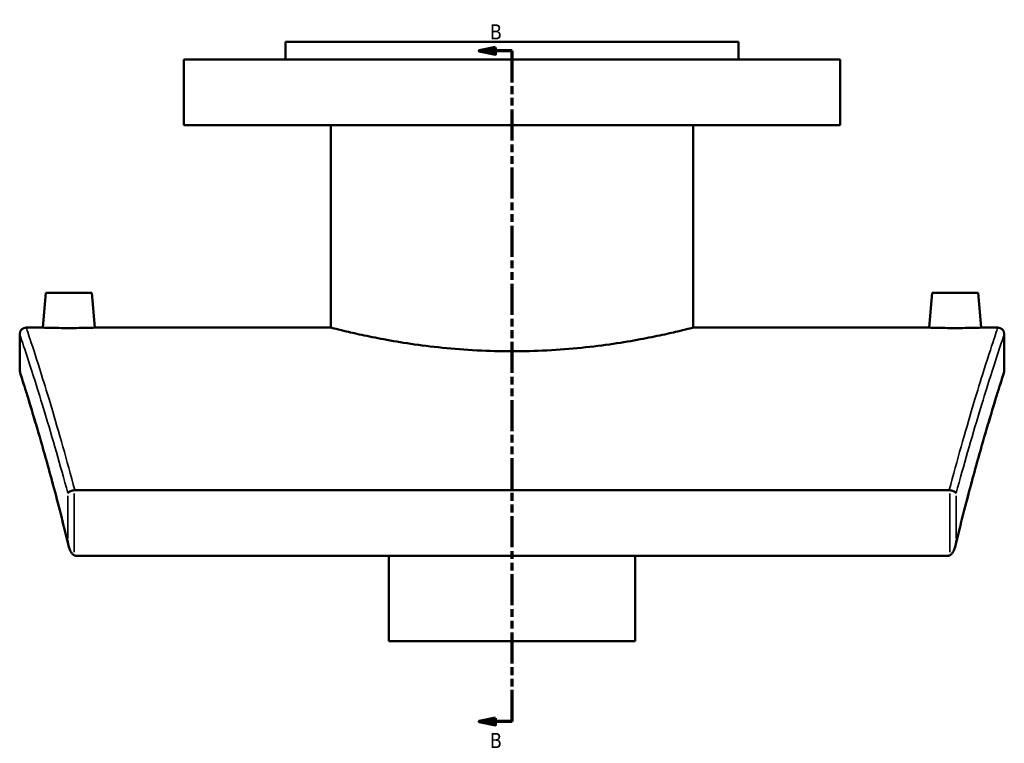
# Model space of a CAD drawing. Header units: millimetres. Extents: x -519 to 1053, y -190 to 828.
# Tile 1 of 9: x -519 to -219, y 168 to 388. Entities that reach past the tile are written whole.
import ezdxf

# ---------------------------------------------------------------- set-up
doc = ezdxf.new("R2010")
doc.units = ezdxf.units.MM
doc.linetypes.add('DOUBLE_DASH_CHAIN', pattern=[1.2403, 0.6614, -0.0827, 0.1654, -0.0827, 0.1654, -0.0827])
for name, color, linetype, lineweight in [('Section Line (ANSI)', 7, 'DOUBLE_DASH_CHAIN', 70), ('Visible (ANSI)', 7, 'Continuous', 50), ('Visible Narrow (ANSI)', 7, 'Continuous', 35)]:
    doc.layers.add(name, color=color, linetype=linetype, lineweight=lineweight)
doc.styles.add('Label Text (ANSI)', font='tahoma.ttf')

# ---------------------------------------------------------------- blocks, each defined once
blk = doc.blocks.new('2dTransSection0')
at = {"layer": 'Section Line (ANSI)', "linetype": 'Continuous'}
for p, q in [((-374.1, 379.79), (-379.1, 378.79)), ((-374.1, 378.79), (-379.1, 378.79)), ((-379.1, 378.79), (-374.1, 377.79)), ((-374.1, 377.79), (-374.1, 379.79)), ((-369.1, 378.79), (-374.1, 378.79)), ((-369.1, 369.2), (-369.1, 378.79)), ((-369.1, 174.62), (-369.1, 184.21)), ((-374.1, 175.62), (-379.1, 174.62)), ((-374.1, 174.62), (-379.1, 174.62)), ((-379.1, 174.62), (-374.1, 173.62)), ((-374.1, 173.62), (-374.1, 175.62)), ((-369.1, 174.62), (-374.1, 174.62))]:
    blk.add_line(p, q, dxfattribs=at)
at = {"layer": 'Section Line (ANSI)', "linetype": 'DOUBLE_DASH_CHAIN', "ltscale": 14.26161}
blk.add_line((-369.1, 174.62), (-369.1, 378.79), dxfattribs=at)
at = {"layer": 'Section Line (ANSI)', "linetype": 'Continuous', "flags": 128}
for points in [[(-374.1, 379.79), (-379.1, 378.79), (-374.1, 377.79), (-374.1, 379.79)], [(-374.1, 175.62), (-379.1, 174.62), (-374.1, 173.62), (-374.1, 175.62)]]:
    blk.add_lwpolyline(points, dxfattribs=at)
at = {"layer": 'Section Line (ANSI)'}
for points in [[(-374.1, 379.79), (-379.1, 378.79), (-374.1, 377.79), (-374.1, 379.79)], [(-374.1, 175.62), (-379.1, 174.62), (-374.1, 173.62), (-374.1, 175.62)]]:
    blk.add_solid(points, dxfattribs=at)
at = {"layer": 'Section Line (ANSI)', "char_height": 4.57, "attachment_point": 7, "style": 'Label Text (ANSI)'}
for insert in [(-375.85, 382.29), (-375.85, 166.55)]:
    blk.add_mtext('B', dxfattribs=dict(at, insert=insert))

msp = doc.modelspace()

# ---------------------------------------------------------------- linework, layer by layer
at = {"layer": 'Visible (ANSI)'}
for p, q in [((-300.1, 381.55), (-438.1, 381.55)), ((-438.1, 376.15), (-438.1, 381.55)), ((-300.1, 376.15), (-300.1, 381.55)), ((-269.1, 376.15), (-469.1, 376.15)), ((-469.1, 356.15), (-469.1, 376.15)), ((-269.1, 356.15), (-269.1, 376.15)), ((-269.1, 356.15), (-469.1, 356.15)), ((-424.3, 294.55), (-424.3, 356.15)), ((-313.9, 294.55), (-313.9, 356.15)), ((-511.1, 305.15), (-512.03, 294.55)), ((-497.1, 305.15), (-511.1, 305.15)), ((-497.1, 305.15), (-496.18, 294.55)), ((-241.1, 305.15), (-242.03, 294.55)), ((-241.1, 305.15), (-227.1, 305.15)), ((-227.1, 305.15), (-226.18, 294.55)), ((-517.1, 294.55), (-512.03, 294.55)), ((-496.18, 294.55), (-424.3, 294.55)), ((-313.9, 294.55), (-242.03, 294.55)), ((-226.18, 294.55), (-221.1, 294.55)), ((-519.1, 281.55), (-519.1, 292.55)), ((-219.1, 292.55), (-219.1, 281.55)), ((-235.87, 245.04), (-502.34, 245.04)), ((-501.75, 225.02), (-236.46, 225.02)), ((-406.6, 199.03), (-406.6, 225.02)), ((-331.6, 225.02), (-331.6, 199.03)), ((-406.6, 199.03), (-331.6, 199.03))]:
    msp.add_line(p, q, dxfattribs=at)
for centre, start, end in [((-517.1, 292.55), 90, 180), ((-221.1, 292.55), 0, 90), ((-517.1, 281.55), 180, 197.6877), ((-221.1, 281.55), 342.3123, 0)]:
    msp.add_arc(centre, 2, start, end, dxfattribs=at)
for points, knots in [([(-496.18, 294.55), (-496.18, 294.55), (-496.38, 294.54), (-497.18, 294.51), (-497.79, 294.49), (-499.2, 294.46), (-500.09, 294.44), (-502.04, 294.41), (-503.11, 294.4), (-504.1, 294.4), (-505.1, 294.4), (-506.16, 294.41), (-508.12, 294.44), (-509.01, 294.46), (-510.42, 294.49), (-511.02, 294.51), (-511.83, 294.54), (-512.03, 294.55), (-512.03, 294.55)], [3.586617, 3.586617, 3.586617, 3.586617, 3.885446, 3.885446, 4.184276, 4.184276, 4.483216, 4.483216, 4.782156, 4.782156, 4.782156, 5.081096, 5.081096, 5.380036, 5.380036, 5.678865, 5.678865, 5.977695, 5.977695, 5.977695, 5.977695]), ([(-313.9, 294.55), (-313.9, 294.55), (-314.24, 294.46), (-315.64, 294.11), (-316.71, 293.84), (-319.53, 293.17), (-321.29, 292.76), (-325.34, 291.89), (-327.63, 291.43), (-332.51, 290.52), (-335.27, 290.06), (-341.29, 289.17), (-344.54, 288.76), (-351.33, 288.07), (-354.88, 287.8), (-362.02, 287.43), (-365.62, 287.34), (-372.59, 287.34), (-376.18, 287.43), (-383.33, 287.8), (-386.87, 288.07), (-393.67, 288.76), (-396.92, 289.17), (-402.94, 290.06), (-405.69, 290.52), (-410.58, 291.43), (-412.87, 291.89), (-416.92, 292.76), (-418.67, 293.17), (-421.49, 293.84), (-422.56, 294.11), (-423.97, 294.46), (-424.3, 294.55), (-424.3, 294.55)], [8.357718, 8.357718, 8.357718, 8.357718, 9.402351, 9.402351, 10.446984, 10.446984, 11.491618, 11.491618, 12.536251, 12.536251, 13.581047, 13.581047, 14.625843, 14.625843, 15.67064, 15.67064, 16.715436, 16.715436, 17.760232, 17.760232, 18.805028, 18.805028, 19.849825, 19.849825, 20.894621, 20.894621, 21.939254, 21.939254, 22.983887, 22.983887, 24.02852, 24.02852, 25.073154, 25.073154, 25.073154, 25.073154]), ([(-226.18, 294.55), (-226.18, 294.55), (-226.38, 294.54), (-227.18, 294.51), (-227.79, 294.49), (-229.2, 294.46), (-230.09, 294.44), (-232.04, 294.41), (-233.11, 294.4), (-235.1, 294.4), (-236.16, 294.41), (-238.12, 294.44), (-239.01, 294.46), (-240.42, 294.49), (-241.02, 294.51), (-241.83, 294.54), (-242.03, 294.55), (-242.03, 294.55)], [1.195539, 1.195539, 1.195539, 1.195539, 1.494369, 1.494369, 1.793198, 1.793198, 2.092138, 2.092138, 2.391078, 2.391078, 2.690018, 2.690018, 2.988958, 2.988958, 3.287787, 3.287787, 3.586617, 3.586617, 3.586617, 3.586617]), ([(-504.22, 228.19), (-505.02, 231.52), (-505.82, 234.72), (-507.38, 240.83), (-508.14, 243.75), (-509.63, 249.28), (-510.35, 251.89), (-511.73, 256.81), (-512.39, 259.12), (-513.63, 263.4), (-514.22, 265.37), (-515.3, 268.99), (-515.79, 270.62), (-516.69, 273.55), (-517.09, 274.83), (-517.78, 277.04), (-518.07, 277.97), (-518.54, 279.45), (-518.71, 280.01), (-518.95, 280.75), (-519.01, 280.94), (-519.01, 280.94)], [2.652098, 2.652098, 2.652098, 2.652098, 4.156825, 4.156825, 5.661551, 5.661551, 7.166278, 7.166278, 8.671005, 8.671005, 10.175732, 10.175732, 11.680459, 11.680459, 13.185186, 13.185186, 14.689913, 14.689913, 16.194639, 16.194639, 17.699366, 17.699366, 17.699366, 17.699366]), ([(-219.2, 280.94), (-219.2, 280.94), (-219.26, 280.75), (-219.49, 280.01), (-219.67, 279.45), (-220.14, 277.97), (-220.43, 277.04), (-221.12, 274.83), (-221.52, 273.55), (-222.41, 270.62), (-222.91, 268.99), (-223.99, 265.37), (-224.58, 263.4), (-225.82, 259.12), (-226.48, 256.81), (-227.86, 251.89), (-228.58, 249.28), (-230.06, 243.75), (-230.83, 240.83), (-232.39, 234.72), (-233.19, 231.52), (-233.99, 228.19)], [19.22337, 19.22337, 19.22337, 19.22337, 20.728097, 20.728097, 22.232824, 22.232824, 23.73755, 23.73755, 25.242277, 25.242277, 26.747004, 26.747004, 28.251731, 28.251731, 29.756458, 29.756458, 31.261185, 31.261185, 32.765912, 32.765912, 34.270638, 34.270638, 34.270638, 34.270638]), ([(-502.5, 245.03), (-502.74, 245.01), (-502.97, 244.96), (-503.43, 244.84), (-503.65, 244.75), (-503.99, 244.58), (-504.12, 244.49), (-504.33, 244.3), (-504.4, 244.2), (-504.45, 244.1), (-504.45, 244.1), (-504.45, 244.1)], [-0.2886048, -0.2886048, -0.2886048, -0.2886048, -0.2158352, -0.2158352, -0.1365818, -0.1365818, -0.0688704, -0.0688704, 0, 0, 0.0007024, 0.0007024, 0.0007024, 0.0007024]), ([(-233.76, 244.1), (-233.76, 244.1), (-233.76, 244.1), (-233.8, 244.2), (-233.88, 244.3), (-234.09, 244.49), (-234.22, 244.58), (-234.56, 244.75), (-234.78, 244.84), (-235.24, 244.96), (-235.47, 245.01), (-235.71, 245.03)], [-0.2883684, -0.2883684, -0.2883684, -0.2883684, -0.2876682, -0.2876682, -0.2190213, -0.2190213, -0.1515296, -0.1515296, -0.0725334, -0.0725334, 0, 0, 0, 0]), ([(-504.45, 229.59), (-504.45, 229.58), (-504.45, 229.58), (-504.39, 228.95), (-504.27, 228.31), (-503.91, 227.12), (-503.68, 226.59), (-503.28, 225.92), (-503.1, 225.68), (-502.77, 225.37), (-502.64, 225.27), (-502.5, 225.2)], [-0.4482087, -0.4482087, -0.4482087, -0.4482087, -0.4470207, -0.4470207, -0.2890063, -0.2890063, -0.1355211, -0.1355211, -0.0475637, -0.0475637, 0, 0, 0, 0]), ([(-235.71, 225.2), (-235.57, 225.27), (-235.44, 225.37), (-235.11, 225.68), (-234.93, 225.92), (-234.52, 226.59), (-234.3, 227.12), (-233.94, 228.31), (-233.82, 228.95), (-233.76, 229.58), (-233.76, 229.58), (-233.76, 229.59)], [-0.577543, -0.577543, -0.577543, -0.577543, -0.5160915, -0.5160915, -0.4024521, -0.4024521, -0.2041519, -0.2041519, 0, 0, 0.0015349, 0.0015349, 0.0015349, 0.0015349]), ([(-501.75, 225.02), (-501.95, 225.02), (-502.15, 225.06), (-502.39, 225.15), (-502.44, 225.18), (-502.5, 225.2)], [0, 0, 0, 0, 0.06028203, 0.06028203, 0.07776923, 0.07776923, 0.07776923, 0.07776923]), ([(-235.71, 225.2), (-235.72, 225.2), (-235.72, 225.2), (-235.85, 225.14), (-235.97, 225.09), (-236.21, 225.04), (-236.34, 225.02), (-236.46, 225.02)], [0.36608376, 0.36608376, 0.36608376, 0.36608376, 0.36828299, 0.36828299, 0.41101172, 0.41101172, 0.45182478, 0.45182478, 0.45182478, 0.45182478])]:
    msp.add_open_spline(points, degree=3, knots=knots, dxfattribs=at)
for points in [[(-502.5, 245.03), (-502.44, 245.04), (-502.39, 245.04), (-502.34, 245.04)], [(-235.87, 245.04), (-235.82, 245.04), (-235.76, 245.04), (-235.71, 245.03)]]:
    msp.add_open_spline(points, degree=3, dxfattribs=at)
at = {"layer": 'Visible Narrow (ANSI)'}
for p, q in [((-504.45, 243.37), (-504.45, 230.31)), ((-502.5, 226.2), (-502.5, 244.04)), ((-235.71, 244.04), (-235.71, 226.2)), ((-233.76, 230.31), (-233.76, 243.37))]:
    msp.add_line(p, q, dxfattribs=at)
for points, knots in [([(-502.34, 245.04), (-503.57, 249.74), (-504.78, 254.14), (-508.41, 267.04), (-510.65, 274.41), (-513.93, 284.87), (-515.1, 288.48), (-516.69, 293.32), (-517.1, 294.55), (-517.1, 294.55)], [-34.156288, -34.156288, -34.156288, -34.156288, -31.938661, -31.938661, -27.177914, -27.177914, -23.247305, -23.247305, -19.316745, -19.316745, -19.316745, -19.316745]), ([(-221.1, 294.55), (-221.1, 294.55), (-221.51, 293.32), (-223.1, 288.48), (-224.28, 284.87), (-227.56, 274.41), (-229.8, 267.04), (-233.43, 254.15), (-234.64, 249.74), (-235.87, 245.04)], [-15.990719, -15.990719, -15.990719, -15.990719, -12.060228, -12.060228, -8.129741, -8.129741, -3.368999, -3.368999, -1.151176, -1.151176, -1.151176, -1.151176]), ([(-519.1, 292.55), (-519.1, 292.55), (-518.69, 291.33), (-517.1, 286.54), (-515.92, 282.96), (-512.63, 272.59), (-510.38, 265.3), (-506.79, 252.69), (-505.63, 248.53), (-504.45, 244.1)], [19.316745, 19.316745, 19.316745, 19.316745, 23.247305, 23.247305, 27.177914, 27.177914, 31.938661, 31.938661, 34.06116, 34.06116, 34.06116, 34.06116]), ([(-233.76, 244.1), (-232.58, 248.53), (-231.42, 252.7), (-227.82, 265.3), (-225.58, 272.59), (-222.29, 282.96), (-221.11, 286.54), (-219.52, 291.33), (-219.1, 292.55), (-219.1, 292.55)], [1.246304, 1.246304, 1.246304, 1.246304, 3.368999, 3.368999, 8.129741, 8.129741, 12.060228, 12.060228, 15.990719, 15.990719, 15.990719, 15.990719]), ([(-504.45, 229.59), (-506.35, 237.41), (-508.21, 244.48), (-511.78, 257.47), (-513.47, 263.23), (-516.21, 272.35), (-517.28, 275.79), (-518.73, 280.39), (-519.1, 281.55), (-519.1, 281.55)], [2.791604, 2.791604, 2.791604, 2.791604, 6.341679, 6.341679, 10.205752, 10.205752, 13.952572, 13.952572, 17.699366, 17.699366, 17.699366, 17.699366]), ([(-219.1, 281.55), (-219.1, 281.55), (-219.48, 280.39), (-220.93, 275.79), (-222, 272.36), (-224.74, 263.23), (-226.42, 257.47), (-230, 244.48), (-231.86, 237.41), (-233.76, 229.59)], [19.22337, 19.22337, 19.22337, 19.22337, 22.97009, 22.97009, 26.716805, 26.716805, 30.580582, 30.580582, 34.131132, 34.131132, 34.131132, 34.131132])]:
    msp.add_open_spline(points, degree=3, knots=knots, dxfattribs=at)

# ---------------------------------------------------------------- block references
at = {"layer": 'Section Line (ANSI)'}
msp.add_blockref('2dTransSection0', (0, 0), dxfattribs=at)

doc.saveas('drawing.dxf')
